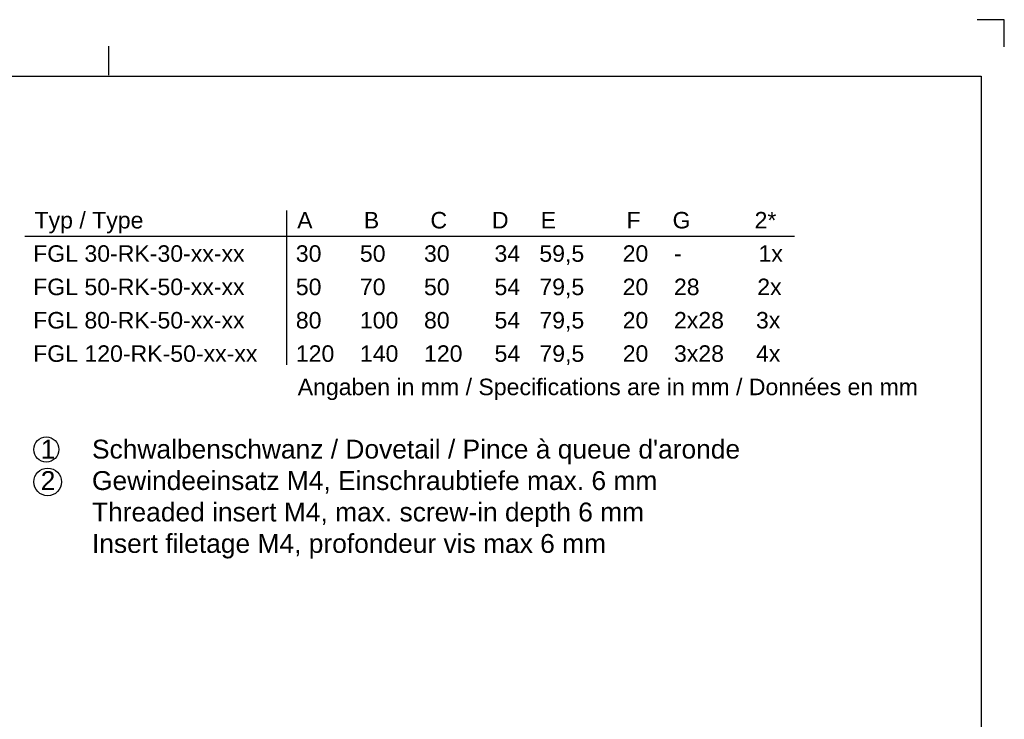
# Model space of a CAD drawing. Extents: x -675 to -255, y -129 to 373.
# Tile 4 of 4: x -464 to -255, y 20 to 168. Entities that reach past the tile are written whole.
import ezdxf

# ---------------------------------------------------------------- set-up
doc = ezdxf.new("R2010")
doc.units = 0
doc.layers.get('0').update_dxf_attribs({"linetype": 'CONTINUOUS'})
for name, color, linetype in [('HLINIEN', 35, 'CONTINUOUS'), ('RAHMEN', 7, 'CONTINUOUS'), ('TEXT025', 1, 'CONTINUOUS'), ('TEXT035', 2, 'CONTINUOUS'), ('TEXT050', 3, 'CONTINUOUS')]:
    doc.layers.add(name, color=color, linetype=linetype)
doc.styles.add('Arial', font='ARIAL.TTF')
doc.styles.add('T1', font='ROMANS.SHX', dxfattribs={"width": 0.8})
doc.styles.add('T2', font='romans.shx', dxfattribs={"width": 0.8, "height": 3.5})
doc.styles.add('T3', font='romans.shx', dxfattribs={"width": 0.8, "height": 2.5})

# ---------------------------------------------------------------- blocks, each defined once
blk = doc.blocks.new('Din_a_3')
at = {"layer": 'RAHMEN', "color": 1}
for p, q in [((410.7, 290.95), (404.95, 290.95)), ((410.7, 285.2), (410.7, 290.95)), ((220.82, 279.2), (220.82, 285.32))]:
    blk.add_line(p, q, dxfattribs=at)
at = {"layer": 'RAHMEN', "color": 3}
for p, q in [((10.82, 278.95), (405.82, 278.95)), ((405.82, 278.95), (405.82, 55.45))]:
    blk.add_line(p, q, dxfattribs=at)
at = {"layer": 'TEXT025', "style": 'T3', "width": 0.8}
for tag, p in [('TOLERANZ', (274.04, 44.41)), ('IND.8', (219.01, 36.05)), ('ÄNDERUNG8', (226.81, 36.05)), ('DATUM', (252.81, 36.05)), ('NAME', (265.81, 36.05)), ('IND.7', (219.01, 31.8)), ('ÄNDERUNG7', (226.81, 31.8)), ('DATUM', (252.81, 31.8)), ('NAME', (265.81, 31.8)), ('DATUM', (284.01, 31.8)), ('NAME', (299.88, 31.97)), ('IND.6', (219.01, 27.55)), ('ÄNDERUNG6', (226.81, 27.55)), ('DATUM', (252.81, 27.55)), ('NAME', (265.81, 27.55)), ('DATUM', (284.01, 27.55)), ('NAME', (299.88, 27.72)), ('IND.5', (219.01, 23.3)), ('ÄNDERUNG5', (226.81, 23.3)), ('DATUM', (252.81, 23.3)), ('NAME', (265.81, 23.3)), ('DATUM', (284.01, 23.3)), ('NAME', (299.88, 23.47)), ('IND.4', (219.01, 19.05)), ('ÄNDERUNG4', (226.81, 19.05)), ('DATUM', (252.81, 19.05)), ('NAME', (265.81, 19.05)), ('IND.3', (219.01, 14.8)), ('ÄNDERUNG3', (226.81, 14.8)), ('DATUM', (252.81, 14.8)), ('NAME', (265.81, 14.8)), ('IND.2', (219.01, 10.55)), ('ÄNDERUNG2', (226.81, 10.55)), ('DATUM', (252.81, 10.55)), ('NAME', (265.81, 10.55)), ('BLATT', (395.84, 11.02)), ('IND.1', (219.01, 6.3)), ('ÄNDERUNG1', (226.81, 6.3)), ('DATUM', (252.81, 6.3)), ('NAME', (265.81, 6.3)), ('BL.', (395.91, 6.31))]:
    blk.add_attdef(tag, p, '', height=2.5, dxfattribs=at)
at = {"layer": 'TEXT035', "style": 'T2', "width": 0.8}
for tag, p in [('MAßSTAB', (339.55, 51.59)), ('WERKSTOFF', (340.43, 42.76))]:
    blk.add_attdef(tag, p, '', height=3.5, dxfattribs=at)
at = {"layer": 'TEXT050', "width": 0.8}
for tag, p, style in [('BEZEICHNUNG', (322.39, 30.82), 'T1'), ('BEZEICHNUNG2', (322.2, 21.76), 'T3'), ('ZEICHNUNGSNR', (347.03, 9.1), 'T1')]:
    blk.add_attdef(tag, p, '', height=5, dxfattribs=dict(at, style=style))

msp = doc.modelspace()

# ---------------------------------------------------------------- linework, layer by layer
at = {"color": 2, "ltscale": 5}
for p, q in [((-407.578, 127.687), (-407.578, 94.981)), ((-463.058, 122.236), (-299.86, 122.236))]:
    msp.add_line(p, q, dxfattribs=at)
at = {"color": 1, "ltscale": 5}
for centre, radius in [((-458.526, 77.011), 2.655), ((-458.241, 70.143), 2.928)]:
    msp.add_circle(centre, radius, dxfattribs=at)

# ---------------------------------------------------------------- block references
at = {"layer": 'HLINIEN', "ltscale": 5}
msp.add_blockref('Din_a_3', (-666.094, -122.781), dxfattribs=at)

# ---------------------------------------------------------------- texts
at = {"color": 2, "style": 'Arial'}
for s, p in [('Typ / Type                        A        B        C       D     E           F     G          2*', (-461.02, 123.894)), ('FGL 30-RK-30-xx-xx        30      50      30       34   59,5      20    -            1x', (-461.306, 116.823)), ('FGL 50-RK-50-xx-xx        50      70      50       54   79,5      20    28         2x', (-461.306, 109.751)), ('FGL 80-RK-50-xx-xx        80      100    80       54   79,5      20    2x28     3x', (-461.306, 102.679)), ('FGL 120-RK-50-xx-xx      120    140    120     54   79,5      20    3x28     4x', (-461.306, 95.608)), ('                                         Angaben in mm / Specifications are in mm / Données en mm ', (-460.905, 88.536))]:
    msp.add_text(s, height=3.5, dxfattribs=at).set_placement(p)
at = {"color": 2, "insert": (-459.706, 79.092), "char_height": 4, "width": 150.88485, "attachment_point": 1, "style": 'Arial'}
msp.add_mtext("1     Schwalbenschwanz / Dovetail / Pince à queue d'aronde\\P2     Gewindeeinsatz M4, Einschraubtiefe max. 6 mm \\P       Threaded insert M4, max. screw-in depth 6 mm\\P       Insert filetage M4, profondeur vis max 6 mm", dxfattribs=at)

doc.saveas('drawing.dxf')
